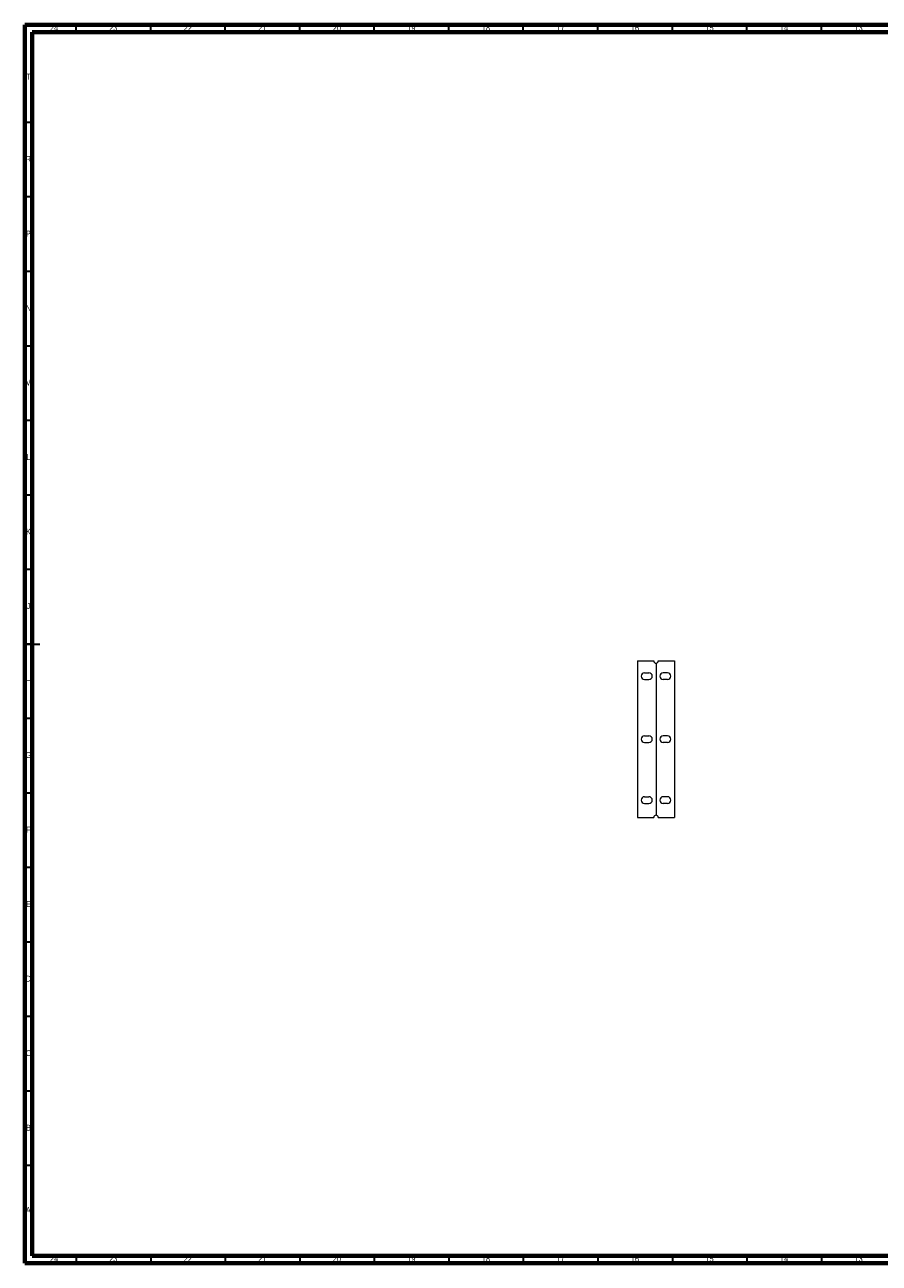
# Model space of a CAD drawing. Header units: millimetres. Extents: x 15 to 1184, y 5 to 836.
# Tile 1 of 2: x 15 to 588, y 5 to 836. Entities that reach past the tile are written whole.
import ezdxf

# ---------------------------------------------------------------- set-up
doc = ezdxf.new("R2010")
doc.units = ezdxf.units.MM
doc.styles.add('SLDTEXTSTYLE0', font='TXT', dxfattribs={"width": 0.75})

msp = doc.modelspace()

# ---------------------------------------------------------------- linework, layer by layer
at = {"color": 7, "linetype": 'Continuous', "lineweight": 70}
for p, q in [((15, 5), (15, 836)), ((15, 836), (1184, 836)), ((20, 10), (20, 831)), ((20, 831), (1179, 831)), ((1179, 10), (20, 10)), ((1184, 5), (15, 5))]:
    msp.add_line(p, q, dxfattribs=at)
at = {"color": 7, "linetype": 'Continuous', "lineweight": 35}
for p, q in [((49.5, 831), (49.5, 836)), ((99.5, 831), (99.5, 836)), ((149.5, 831), (149.5, 836)), ((199.5, 831), (199.5, 836)), ((249.5, 831), (249.5, 836)), ((299.5, 831), (299.5, 836)), ((349.5, 831), (349.5, 836)), ((399.5, 831), (399.5, 836)), ((449.5, 831), (449.5, 836)), ((499.5, 831), (499.5, 836)), ((549.5, 831), (549.5, 836)), ((20, 770.5), (15, 770.5)), ((20, 720.5), (15, 720.5)), ((20, 670.5), (15, 670.5)), ((20, 620.5), (15, 620.5)), ((20, 570.5), (15, 570.5)), ((20, 520.5), (15, 520.5)), ((20, 470.5), (15, 470.5)), ((15, 420.5), (25, 420.5)), ((20, 420.5), (15, 420.5)), ((20, 370.5), (15, 370.5)), ((20, 320.5), (15, 320.5)), ((20, 270.5), (15, 270.5)), ((20, 220.5), (15, 220.5)), ((20, 170.5), (15, 170.5)), ((20, 120.5), (15, 120.5)), ((20, 70.5), (15, 70.5)), ((49.5, 10), (49.5, 5)), ((99.5, 10), (99.5, 5)), ((149.5, 10), (149.5, 5)), ((199.5, 10), (199.5, 5)), ((249.5, 10), (249.5, 5)), ((299.5, 10), (299.5, 5)), ((349.5, 10), (349.5, 5)), ((399.5, 10), (399.5, 5)), ((449.5, 10), (449.5, 5)), ((499.5, 10), (499.5, 5)), ((549.5, 10), (549.5, 5))]:
    msp.add_line(p, q, dxfattribs=at)
at = {"color": 7, "linetype": 'Continuous', "lineweight": 18}
for p, q in [((426.05, 409.14), (437.05, 409.14)), ((426.05, 409.14), (437.05, 409.14)), ((426.05, 409.14), (426.05, 304.14)), ((426.05, 409.14), (432.3, 409.14)), ((426.05, 409.14), (426.05, 356.64)), ((438.55, 407.64), (438.55, 305.64)), ((440.05, 409.14), (451.05, 409.14)), ((451.05, 409.14), (451.05, 304.14)), ((430.8, 401.24), (433.8, 401.24)), ((446.3, 401.24), (443.3, 401.24)), ((430.8, 396.74), (433.8, 396.74)), ((446.3, 396.74), (443.3, 396.74)), ((430.8, 358.89), (433.8, 358.89)), ((446.3, 358.89), (443.3, 358.89)), ((430.8, 354.39), (433.8, 354.39)), ((446.3, 354.39), (443.3, 354.39)), ((430.8, 318.04), (433.8, 318.04)), ((446.3, 318.04), (443.3, 318.04)), ((430.8, 313.54), (433.8, 313.54)), ((446.3, 313.54), (443.3, 313.54)), ((426.05, 304.14), (437.05, 304.14)), ((440.05, 304.14), (451.05, 304.14))]:
    msp.add_line(p, q, dxfattribs=at)
for centre, radius, start, end in [((438.55, 409.14), 1.5, 180, 0), ((430.8, 398.99), 2.25, 90, 270), ((433.8, 398.99), 2.25, 270, 90), ((443.3, 398.99), 2.25, 90, 270), ((446.3, 398.99), 2.25, 270, 90), ((430.8, 356.64), 2.25, 90, 270), ((433.8, 356.64), 2.25, 270, 90), ((443.3, 356.64), 2.25, 90, 270), ((446.3, 356.64), 2.25, 270, 90), ((430.8, 315.79), 2.25, 90, 270), ((433.8, 315.79), 2.25, 270, 90), ((443.3, 315.79), 2.25, 90, 270), ((446.3, 315.79), 2.25, 270, 90), ((438.55, 304.14), 1.5, 0, 180)]:
    msp.add_arc(centre, radius, start, end, dxfattribs=at)

# ---------------------------------------------------------------- texts
at = {"color": 7, "linetype": 'Continuous', "lineweight": 0, "attachment_point": 2, "style": 'SLDTEXTSTYLE0'}
for s, insert, char_height in [('24', (34.67, 835.99), 3.969), ('23', (74.42, 835.99), 3.969), ('22', (124.42, 835.99), 3.969), ('21', (174.42, 835.99), 3.969), ('20', (224.42, 835.99), 3.969), ('19', (274.42, 835.99), 3.969), ('18', (324.42, 835.99), 3.969), ('17', (374.42, 835.99), 3.969), ('16', (424.42, 835.99), 3.969), ('15', (474.42, 835.99), 3.969), ('14', (524.42, 835.99), 3.969), ('13', (574.42, 835.99), 3.969), ('T', (17.49, 803.18), 3.97), ('R', (17.44, 747.99), 3.97), ('P', (17.48, 697.93), 3.97), ('N', (17.46, 647.99), 3.97), ('M', (17.36, 597.93), 3.97), ('L', (17.45, 547.99), 3.97), ('K', (17.49, 497.93), 3.97), ('J', (17.47, 447.99), 3.97), ('H', (17.49, 397.93), 3.97), ('G', (17.49, 347.99), 3.97), ('F', (17.46, 297.93), 3.97), ('E', (17.51, 247.99), 3.97), ('D', (17.45, 197.93), 3.97), ('C', (17.46, 147.99), 3.97), ('B', (17.47, 97.93), 3.97), ('A', (17.34, 42.68), 3.97), ('24', (34.67, 9.99), 3.969), ('23', (74.42, 9.99), 3.969), ('22', (124.42, 9.99), 3.969), ('21', (174.42, 9.99), 3.969), ('20', (224.42, 9.99), 3.969), ('19', (274.42, 9.99), 3.969), ('18', (324.42, 9.99), 3.969), ('17', (374.42, 9.99), 3.969), ('16', (424.42, 9.99), 3.969), ('15', (474.42, 9.99), 3.969), ('14', (524.42, 9.99), 3.969), ('13', (574.42, 9.99), 3.969)]:
    msp.add_mtext(s, dxfattribs=dict(at, insert=insert, char_height=char_height))

doc.saveas('drawing.dxf')
